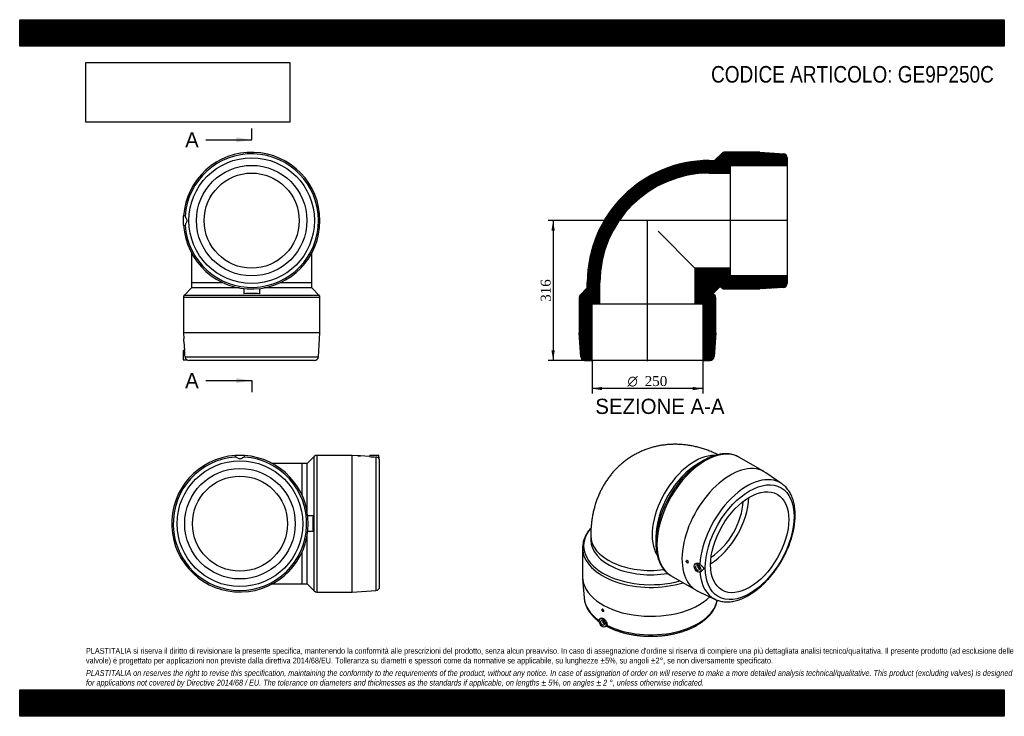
# Model space of a CAD drawing. Header units: millimetres. Extents: x 0 to 2228, y 0 to 1575.
import ezdxf
from ezdxf.enums import TextEntityAlignment as Align
from ezdxf.lldxf.tags import DXFTag

# ---------------------------------------------------------------- set-up
doc = ezdxf.new("R2010")
doc.units = ezdxf.units.MM
doc.header["$LTSCALE"] = 7.5
for name, color, linetype in [('Default', 7, 'Continuous'), ('DV4_Default', 7, 'Continuous'), ('GE9P250C', 7, 'Continuous')]:
    doc.layers.add(name, color=color, linetype=linetype)
doc.styles.add('SEACAD_Solid_Edge_ANSI', font='seans.ttf')
doc.styles.add('SEACAD_Solid_Edge_ANSI1_Symbols', font='semeca1.ttf')
doc.styles.add('SEACAD_Times_New_Roman', font='times.ttf')
tags = doc.linetypes.add('CENTER2', pattern=[28.575, 19.05, -3.175, 3.175, -3.175]).pattern_tags.tags
tags[10:11] = [DXFTag(74, 4), DXFTag(75, 0), DXFTag(340, '0'), DXFTag(46, 0.0), DXFTag(50, 0.0), DXFTag(44, 0.0), DXFTag(45, 0.0)]
tags[8:9] = [DXFTag(74, 4), DXFTag(75, 0), DXFTag(340, '0'), DXFTag(46, 0.0), DXFTag(50, 0.0), DXFTag(44, 0.0), DXFTag(45, 0.0)]
tags[6:7] = [DXFTag(74, 4), DXFTag(75, 0), DXFTag(340, '0'), DXFTag(46, 0.0), DXFTag(50, 0.0), DXFTag(44, 0.0), DXFTag(45, 0.0)]
tags[4:5] = [DXFTag(74, 4), DXFTag(75, 0), DXFTag(340, '0'), DXFTag(46, 0.0), DXFTag(50, 0.0), DXFTag(44, 0.0), DXFTag(45, 0.0)]
doc.dimstyles.new('ANSImm', dxfattribs={"dimtxt": 22.5, "dimasz": 22.5, "dimexe": 11.25, "dimexo": 0, "dimgap": 5.625, "dimtad": 1, "dimdsep": 46, "dimtxsty": 'SEACAD_Times_New_Roman', "dimblk1": '_SE_FILLED', "dimblk2": '_SE_FILLED', "dimsah": 1, "dimcen": 11.25, "dimazin": 0, "dimtfac": 0.85, "dimtdec": 3, "dimtofl": 0, "dimtmove": 0, "dimatfit": 3, "dimfxl": 1, "dimarcsym": 0})
picture_1 = doc.add_image_def('image1.jpg', size_in_pixel=(4302, 1260))

# ---------------------------------------------------------------- blocks, each defined once
blk = doc.blocks.new('SE')
at = {"layer": 'GE9P250C', "color": 7, "linetype": 'Continuous'}
for p, q in [((373.9, 1131.3), (369.8, 1131.2)), ((369.8, 1131.2), (369.8, 1110.2)), ((369.8, 1110.2), (373.9, 1110)), ((388.8, 1047.4), (388.8, 980.7)), ((660.8, 980.7), (660.8, 1047.4)), ((388.8, 980.7), (459.4, 980.7)), ((388.8, 980.7), (388.8, 968.7)), ((590.1, 980.7), (660.8, 980.7)), ((660.8, 968.7), (660.8, 980.7)), ((388.8, 968.7), (372.6, 952.5)), ((497.1, 968.7), (388.8, 968.7)), ((507.3, 967.2), (507.3, 955.3)), ((542.3, 967.2), (542.3, 955.3)), ((660.8, 968.7), (552.5, 968.7)), ((676.9, 952.5), (660.8, 968.7)), ((679.3, 946.9), (370.3, 946.9)), ((370.3, 946.9), (370.3, 866.7)), ((372.6, 952.5), (676.9, 952.5)), ((679.3, 866.7), (679.3, 946.9)), ((679.3, 866.7), (370.3, 866.7)), ((370.3, 866.7), (371.1, 853.6)), ((370.8, 853.7), (370.8, 847.7)), ((371.1, 853.7), (370.8, 853.7)), ((370.8, 847.7), (371.5, 847.7)), ((371.5, 847.7), (372.9, 827.3)), ((675.8, 813.1), (679.3, 866.7)), ((372.9, 827.3), (369.8, 827.2)), ((369.8, 827.2), (369.8, 806.2)), ((369.8, 806.2), (378.2, 805.9)), ((374.1, 813.1), (675.8, 813.1)), ((666.9, 804.7), (382.7, 804.7))]:
    blk.add_line(p, q, dxfattribs=at)
for radius in [142.1, 125, 107.5]:
    blk.add_circle((524.8, 1120.7), radius, dxfattribs=at)
for centre, radius, start, end in [((524.8, 1120.7), 154.5, 0, 176.092), ((524.8, 1120.7), 151, 183.8083, 176.1917), ((524.8, 1120.7), 154.5, 183.908, 0), ((378.3, 946.9), 8, 135, 180), ((524.8, 657.9), 298, 86.6332, 93.3668), ((671.3, 946.9), 8, 0, 45), ((221, 806.7), 153.2, 2.4091, 7.7405), ((382.9, 813.3), 8.75, 181.5607, 238.2972), ((382.8, 813.7), 9, 239.8854, 269.5212), ((666.8, 813.7), 9, 270.4788, 356.2631)]:
    blk.add_arc(centre, radius, start, end, dxfattribs=at)
for points in [[(373.9, 1131.3), (374, 1131.3), (374.1, 1131.1), (374.1, 1130.7)], [(374.1, 1110.7), (374.1, 1110.2), (374, 1110), (373.9, 1110)]]:
    blk.add_open_spline(points, degree=3, dxfattribs=at)
for points, knots in [([(374.1, 1130.7), (374.2, 1129.9), (375, 1128.5), (376.5, 1125.9), (377, 1125), (377.9, 1123), (378.3, 1121.8), (378.3, 1119.5), (377.9, 1118.4), (377, 1116.4), (376.5, 1115.4), (375.5, 1113.7), (375.1, 1112.9), (374.4, 1111.6), (374.2, 1111), (374.1, 1110.7)], [0, 0, 0, 0, 0.25, 0.25, 0.375, 0.375, 0.5, 0.5, 0.625, 0.625, 0.75, 0.75, 0.875, 0.875, 1, 1, 1, 1]), ([(371.2, 852.8), (371.2, 853.4), (371.1, 853.7), (371.1, 853.7), (371.1, 853.7), (371.1, 853.7)], [0, 0, 0, 0, 0.125, 0.125, 0.125912, 0.125912, 0.125912, 0.125912]), ([(371.5, 847.7), (371.5, 847.7), (371.5, 848), (371.4, 849.1), (371.4, 849.9), (371.3, 851.4), (371.2, 852.2), (371.2, 852.8)], [0.626083, 0.626083, 0.626083, 0.626083, 0.75, 0.75, 0.875, 0.875, 1, 1, 1, 1])]:
    blk.add_open_spline(points, degree=3, knots=knots, dxfattribs=at)
blk = doc.blocks.new('SE1')
at = {"layer": 'GE9P250C', "color": 7, "linetype": 'Continuous'}
for p, q in [((1684.8, 552.8), (1628.1, 585.5)), ((1546.8, 578.2), (1535.4, 571.6)), ((1724.3, 525.7), (1688.3, 550.6)), ((1291.9, 408.3), (1291.9, 398.5)), ((1439.3, 405.1), (1439.3, 391.9)), ((1273.4, 380.7), (1273.4, 315.3)), ((1508.8, 352.3), (1508.5, 352.2)), ((1511.5, 347), (1512, 347.2)), ((1530.3, 345.8), (1527.9, 344.3)), ((1535.1, 338.6), (1534.6, 338.3)), ((1536.6, 334.8), (1537.1, 335.2)), ((1473.6, 317.9), (1530.3, 285.2)), ((1538.4, 326.1), (1542.3, 328.1)), ((1273.6, 311.1), (1277.1, 267.5)), ((1533.9, 283.2), (1573.5, 264.4)), ((1317.8, 242.1), (1317.5, 241.9)), ((1320.5, 236.7), (1321, 237)), ((1315.4, 221.7), (1313, 220.2)), ((1320.2, 214.5), (1319.6, 214.2)), ((1321.6, 210.7), (1322.2, 211.1)), ((1323.5, 202), (1327.5, 204.1))]:
    blk.add_line(p, q, dxfattribs=at)
for centre, major_axis, start_param, end_param in [((1550.8, 451.7), (77.2, 133.8), 0.005963, 3.141593), ((1526.9, 465.5), (68, 117.8), 0.295775, 2.846248), ((1546.8, 454), (-76.1, -131.8), 3.81855, 4.123059), ((1550.8, 451.7), (77.2, 133.8), 0, 0.005963), ((1535.4, 460.6), (-68, -117.8), 3.926991, 5.497787), ((1546.8, 454), (-76.1, -131.8), 4.123059, 5.339248), ((1607.5, 419), (-77.2, -133.8), 3.095392, 6.283185), ((1645.4, 397.1), (75.5, 130.8), -0.045169, 2.289727), ((1560.9, 445.9), (62.5, 108.3), 3.951288, 5.47349), ((1560.9, 445.9), (53.7, 93.1), 3.970815, 5.453962), ((1427.9, 385.4), (152.2, 0), 2.670978, 5.160597), ((1427.9, 408.3), (-136, 0), 0.000013, 1.789606), ((1546.8, 454), (-76.1, -131.8), -0.943937, -0.691924), ((1427.9, 380.7), (-154.5, 0), 0, 0.003993), ((1427.9, 380.7), (-154.5, 0), 0.003993, 2.062797), ((1427.9, 398.5), (-136, 0), 0, 1.854499), ((1535.6, 336.6), (1, -1.73), 2.451776, 6.283185), ((1535.6, 336.6), (1, -1.73), 0, 0.689817), ((1427.9, 315.3), (-154.5, 0), 0, 2.612435), ((1645.4, 397.1), (75.5, 130.8), 2.431066, 3.186458), ((1427.9, 271.5), (151, 0), 3.187793, 3.826154), ((1607.5, 419), (-77.2, -133.8), 0, 0.046201), ((1427.9, 271.5), (151, 0), 3.993458, 6.179892), ((1320.6, 212.5), (-1, 1.73), 0, 3.83141), ((1320.6, 212.5), (-1, 1.73), 5.593368, 6.283185)]:
    blk.add_ellipse(centre, major_axis=major_axis, ratio=0.57735, start_param=start_param, end_param=end_param, dxfattribs=at)
for centre, major_axis in [((1651.4, 393.6), (-71, -123.1)), ((1651.4, 393.6), (-62.5, -108.3)), ((1510, 349.6), (1.5, -2.6)), ((1533.3, 335.3), (5.25, -9.09)), ((1533.3, 335.3), (3, -5.2)), ((1319, 239.3), (-1.5, 2.6)), ((1318.3, 211.2), (-5.25, 9.09)), ((1318.3, 211.2), (-3, 5.2))]:
    blk.add_ellipse(centre, major_axis=major_axis, ratio=0.57735, dxfattribs=at)
for points, knots in [([(1579.7, 591.4), (1579.5, 591.5), (1576, 593.2), (1569.2, 596.4), (1559.2, 600.5), (1549.2, 604), (1539.2, 607.1), (1529.1, 609.7), (1519.1, 611.8), (1509.1, 613.3), (1499.1, 614.4), (1489.2, 615), (1479.4, 615), (1469.8, 614.6), (1460.2, 613.8), (1450.7, 612.4), (1441.4, 610.6), (1432.3, 608.4), (1423.4, 605.7), (1414.6, 602.6), (1406, 599), (1397.7, 595), (1389.6, 590.7), (1381.8, 585.9), (1374.2, 580.8), (1366.9, 575.3), (1359.8, 569.5), (1353.1, 563.3), (1346.7, 556.8), (1340.6, 550), (1334.9, 542.9), (1329.4, 535.4), (1324.3, 527.7), (1319.6, 519.8), (1315.2, 511.6), (1311.2, 503.1), (1307.5, 494.3), (1304.2, 485.4), (1301.3, 476.2), (1298.7, 466.7), (1296.6, 457.1), (1294.8, 447.2), (1293.5, 437.1), (1292.5, 426.9), (1292, 417.1), (1292, 411.3), (1291.9, 408.3)], [0.0397652, 0.0397652, 0.0397652, 0.0397652, 0.041416, 0.0666082, 0.0915752, 0.11628, 0.1406978, 0.1648149, 0.1886277, 0.2121408, 0.2353651, 0.2583159, 0.2810109, 0.3034695, 0.3257116, 0.347757, 0.3696251, 0.3913349, 0.4129045, 0.4343517, 0.4556935, 0.4769468, 0.4981281, 0.5192536, 0.5403375, 0.5613933, 0.5824379, 0.6034884, 0.6245626, 0.6456788, 0.6668561, 0.6881144, 0.7094744, 0.7309578, 0.7525869, 0.7743845, 0.7963737, 0.8185771, 0.841016, 0.8637099, 0.8866745, 0.9099207, 0.9334527, 0.9572667, 0.9813498, 1, 1, 1, 1]), ([(1627.6, 585.7), (1626.3, 586.5), (1623.8, 587.8), (1619.4, 589.7), (1614.5, 591.2), (1609.4, 592.4), (1604.1, 593.2), (1598.6, 593.5), (1593, 593.4), (1587.3, 592.8), (1581.5, 591.9), (1575.5, 590.5), (1569.6, 588.7), (1563.8, 586.6), (1560.5, 585.1), (1558.8, 584.3)], [0, 0, 0, 0, 0.059975, 0.137883, 0.215888, 0.294153, 0.372807, 0.451944, 0.531607, 0.611797, 0.692475, 0.773573, 0.855011, 0.936704, 1, 1, 1, 1]), ([(1649.5, 273.6), (1650.7, 274.3), (1653.6, 276), (1658.8, 279.3), (1664.7, 283.5), (1670.6, 288.1), (1676.4, 293), (1682.1, 298.3), (1687.7, 303.8), (1693.2, 309.6), (1698.5, 315.7), (1703.7, 322), (1708.7, 328.5), (1713.4, 335.3), (1718, 342.2), (1722.4, 349.3), (1726.5, 356.5), (1730.4, 363.9), (1734, 371.3), (1737.4, 378.8), (1740.5, 386.4), (1743.3, 394.1), (1745.8, 401.7), (1748, 409.3), (1749.9, 416.9), (1751.5, 424.5), (1752.7, 431.9), (1753.6, 439.3), (1754.2, 446.6), (1754.5, 453.7), (1754.4, 460.7), (1754, 467.4), (1753.2, 474), (1752, 480.3), (1750.6, 486.4), (1748.7, 492.3), (1746.6, 497.8), (1744.1, 503), (1741.3, 507.9), (1738.2, 512.4), (1734.8, 516.6), (1731.1, 520.3), (1727.5, 523.4), (1725.3, 525), (1724.2, 525.7)], [0, 0, 0, 0, 0.012954, 0.037395, 0.061822, 0.086235, 0.110631, 0.135008, 0.159366, 0.183707, 0.208033, 0.232344, 0.256643, 0.280934, 0.305218, 0.329498, 0.353776, 0.378056, 0.402339, 0.426628, 0.450926, 0.475235, 0.499558, 0.523897, 0.548256, 0.572635, 0.597038, 0.621464, 0.645913, 0.670385, 0.694876, 0.71938, 0.743885, 0.768374, 0.792826, 0.817217, 0.841517, 0.865694, 0.889718, 0.913565, 0.937223, 0.960694, 0.983996, 1, 1, 1, 1]), ([(1292.5, 425.7), (1291.3, 424.3), (1288.8, 421.4), (1285.4, 416.9), (1282.3, 412.1), (1279.7, 407.2), (1277.5, 402.2), (1275.7, 397.1), (1274.5, 392), (1273.7, 386.9), (1273.4, 382.9), (1273.5, 380.9), (1273.5, 380.3)], [0.2908041, 0.2908041, 0.2908041, 0.2908041, 0.3608494, 0.4397678, 0.5183054, 0.5963808, 0.6739345, 0.7509419, 0.8274232, 0.9034473, 0.9791273, 1, 1, 1, 1]), ([(1439.8, 380.3), (1439.9, 379.3), (1440.1, 376.3), (1440.9, 370.9), (1442.1, 364.6), (1443.7, 358.5), (1445.6, 352.7), (1447.8, 347.3), (1450.4, 342.1), (1453.3, 337.3), (1456.5, 332.8), (1459.9, 328.7), (1463.7, 325), (1467.7, 321.8), (1471.2, 319.3), (1473.2, 318.2), (1473.9, 317.8)], [0, 0, 0, 0, 0.033436, 0.112863, 0.192232, 0.271485, 0.350547, 0.429333, 0.507755, 0.585728, 0.66319, 0.740107, 0.816493, 0.892407, 0.967956, 1, 1, 1, 1]), ([(1512, 350.7), (1511.5, 351.4), (1511, 351.9), (1509.8, 352.5), (1509.2, 352.6), (1508.8, 352.3), (1508.8, 352.3), (1508.8, 352.3)], [0, 0, 0, 0, 0.125, 0.125, 0.25, 0.25, 0.2504584, 0.2504584, 0.2504584, 0.2504584]), ([(1512, 347.2), (1512.4, 347.5), (1512.6, 348), (1512.6, 349.3), (1512.4, 350), (1512, 350.7)], [0.7505259, 0.7505259, 0.7505259, 0.7505259, 0.875, 0.875, 1, 1, 1, 1]), ([(1530.3, 345.8), (1530.7, 346), (1531.1, 346.2), (1532.1, 346.5), (1532.7, 346.5), (1533.9, 346.5), (1534.5, 346.3), (1536.4, 345.7), (1537.7, 344.9), (1538.9, 343.8)], [0.6980124, 0.6980124, 0.6980124, 0.6980124, 0.75, 0.75, 0.8125, 0.8125, 0.875, 0.875, 1, 1, 1, 1]), ([(1538.9, 343.8), (1540.5, 342.3), (1542.4, 340.7), (1544.7, 338.4), (1545.4, 337.7), (1546.5, 336.1), (1546.9, 335.3), (1546.9, 333.4), (1546.5, 332.4), (1545.4, 330.7), (1544.7, 329.9), (1543.4, 328.8), (1542.8, 328.4), (1542.3, 328.1)], [0, 0, 0, 0, 0.25, 0.25, 0.375, 0.375, 0.5, 0.5, 0.625, 0.625, 0.75, 0.75, 0.834752, 0.834752, 0.834752, 0.834752]), ([(1277.1, 267.6), (1277.2, 266.2), (1277.5, 263.4), (1278.5, 258.6), (1279.9, 253.6), (1281.8, 248.7), (1284.1, 243.8), (1286.9, 239), (1290.1, 234.3), (1293.7, 229.8), (1297.8, 225.3), (1302.3, 221), (1306.8, 217.2), (1309.8, 214.9), (1311.1, 213.9)], [0, 0, 0, 0, 0.0586428, 0.1333895, 0.2083721, 0.2837422, 0.3596121, 0.4360461, 0.513059, 0.5906205, 0.668666, 0.7471099, 0.8258591, 0.8854298, 0.8854298, 0.8854298, 0.8854298]), ([(1573.4, 264.5), (1573.4, 264.5), (1574.9, 263.7), (1578.2, 262.4), (1583, 260.8), (1588.1, 259.7), (1593.4, 258.9), (1598.8, 258.6), (1604.4, 258.7), (1610.1, 259.3), (1615.9, 260.3), (1621.8, 261.7), (1627.7, 263.5), (1633.8, 265.7), (1639.8, 268.4), (1645.2, 271.1), (1648.2, 272.8), (1649.5, 273.6)], [0, 0, 0, 0, 0.001508, 0.072626, 0.143841, 0.215319, 0.287194, 0.359565, 0.43248, 0.505943, 0.579917, 0.654333, 0.729107, 0.804152, 0.879382, 0.954728, 1, 1, 1, 1]), ([(1532.9, 206.2), (1534, 206.9), (1536.9, 208.6), (1541.8, 211.8), (1547.2, 215.7), (1552.2, 219.8), (1556.8, 224.1), (1561.1, 228.5), (1564.9, 233.1), (1568.3, 237.9), (1571.2, 242.7), (1573.7, 247.7), (1575.7, 252.7), (1577.2, 257.6), (1577.9, 260.9), (1578.2, 262.5)], [0, 0, 0, 0, 0.0404786, 0.1169636, 0.1934863, 0.2699723, 0.3463619, 0.4225791, 0.4985343, 0.5741292, 0.6492679, 0.7238701, 0.7978868, 0.8713129, 0.9388542, 0.9388542, 0.9388542, 0.9388542]), ([(1320.8, 240.3), (1320.4, 241), (1319.9, 241.6), (1318.7, 242.2), (1318.2, 242.3), (1317.8, 242.1), (1317.8, 242.1), (1317.8, 242.1)], [0, 0, 0, 0, 0.125, 0.125, 0.25, 0.25, 0.2510732, 0.2510732, 0.2510732, 0.2510732]), ([(1321, 237), (1321.4, 237.2), (1321.6, 237.7), (1321.5, 238.9), (1321.3, 239.7), (1320.8, 240.3)], [0.7509701, 0.7509701, 0.7509701, 0.7509701, 0.875, 0.875, 1, 1, 1, 1]), ([(1315.4, 221.7), (1315.9, 222), (1316.5, 222.2), (1318.1, 222.1), (1319.3, 221.8), (1321.7, 220.4), (1323, 219.4), (1324.7, 217.6), (1325.2, 216.9), (1326.2, 215.5), (1326.6, 214.8), (1327.4, 213.3), (1327.8, 212.6), (1328.3, 211.1), (1328.5, 210.4), (1328.9, 208.3), (1328.8, 207), (1328.5, 205.9)], [0.2890741, 0.2890741, 0.2890741, 0.2890741, 0.375, 0.375, 0.5, 0.5, 0.625, 0.625, 0.6875, 0.6875, 0.75, 0.75, 0.8125, 0.8125, 0.875, 0.875, 1, 1, 1, 1]), ([(1327.2, 203.9), (1328.3, 203.3), (1331.2, 201.8), (1336.8, 199.1), (1343.6, 196.2), (1350.7, 193.6), (1358, 191.1), (1365.5, 189), (1373.2, 187), (1381, 185.4), (1389, 184), (1397.1, 182.8), (1405.3, 182), (1413.6, 181.3), (1421.9, 181), (1430.3, 181), (1438.6, 181.2), (1446.9, 181.7), (1455.1, 182.4), (1463.3, 183.4), (1471.3, 184.7), (1479.2, 186.3), (1487, 188.1), (1494.6, 190.1), (1502, 192.5), (1509.2, 195), (1516.1, 197.8), (1522.8, 200.8), (1528.5, 203.7), (1531.5, 205.4), (1532.9, 206.2)], [0.0030378, 0.0030378, 0.0030378, 0.0030378, 0.0213303, 0.058246, 0.0951423, 0.1320137, 0.1688573, 0.2056728, 0.2424611, 0.2792244, 0.3159656, 0.3526879, 0.389395, 0.4260906, 0.4627788, 0.4994635, 0.5361488, 0.5728377, 0.6095341, 0.646242, 0.6829656, 0.7197089, 0.7564758, 0.79327, 0.8300949, 0.8669534, 0.9038472, 0.9407771, 0.9777418, 1, 1, 1, 1])]:
    blk.add_open_spline(points, degree=3, knots=knots, dxfattribs=at)
blk.add_open_spline([(1328.5, 205.9), (1328.1, 204.8), (1327.8, 204.3), (1327.4, 204.1)], degree=3, dxfattribs=at)
blk = doc.blocks.new('SE2')
at = {"layer": 'GE9P250C', "color": 7, "linetype": 'Continuous'}
for p, q in [((487.8, 590.5), (487.6, 586.3)), ((487.8, 590.5), (508.8, 590.5)), ((508.9, 586.3), (508.8, 590.5)), ((666.4, 587.6), (650.3, 571.5)), ((666.4, 283.3), (666.4, 587.6)), ((672.1, 590), (672.1, 281)), ((752.3, 590), (672.1, 590)), ((752.3, 281), (752.3, 590)), ((765.3, 589.1), (752.3, 590)), ((765.3, 589.5), (771.3, 589.5)), ((765.3, 589.5), (765.3, 589.1)), ((791.7, 587.4), (771.2, 588.7)), ((771.3, 588.7), (771.3, 589.5)), ((791.8, 590.5), (791.7, 587.4)), ((791.8, 590.5), (812.8, 590.5)), ((805.9, 586.1), (805.9, 284.5)), ((813.1, 582), (812.8, 590.5)), ((638.3, 571.5), (571.6, 571.5)), ((638.3, 571.5), (638.3, 500.8)), ((650.3, 571.5), (638.3, 571.5)), ((650.3, 463.1), (650.3, 571.5)), ((814.3, 293.4), (814.3, 577.6)), ((663.6, 453), (651.8, 453)), ((650.3, 299.5), (650.3, 407.8)), ((663.6, 418), (651.8, 418)), ((638.3, 370.1), (638.3, 299.5)), ((571.6, 299.5), (638.3, 299.5)), ((638.3, 299.5), (650.3, 299.5)), ((650.3, 299.5), (666.4, 283.3)), ((672.1, 281), (752.3, 281)), ((752.3, 281), (805.9, 284.5))]:
    blk.add_line(p, q, dxfattribs=at)
for radius in [142.1, 125, 107.5]:
    blk.add_circle((498.3, 435.5), radius, dxfattribs=at)
for centre, radius, start, end in [((498.3, 435.5), 154.5, 93.908, 0), ((498.3, 435.5), 151, 93.8083, 86.1917), ((498.3, 435.5), 154.5, 0, 86.092), ((672.1, 582), 8, 90, 135), ((778.3, 743), 154.4, 265.1476, 267.3785), ((812.3, 739.2), 153.2, 262.2595, 267.5909), ((805.6, 577.4), 8.75, 31.7028, 88.4393), ((805.3, 577.5), 9, 0.4788, 30.1369), ((961.1, 435.5), 298, 176.6332, 183.3668), ((805.3, 293.4), 9, 273.7369, 359.5212), ((672.1, 289), 8, 225, 270)]:
    blk.add_arc(centre, radius, start, end, dxfattribs=at)
for points in [[(488.2, 586.1), (487.8, 586.2), (487.6, 586.2), (487.6, 586.3)], [(508.9, 586.3), (508.9, 586.2), (508.7, 586.2), (508.3, 586.1)]]:
    blk.add_open_spline(points, degree=3, dxfattribs=at)
blk.add_open_spline([(508.3, 586.1), (507.5, 586), (506.1, 585.2), (503.5, 583.7), (502.6, 583.2), (500.6, 582.3), (499.4, 582), (497.1, 582), (496, 582.3), (494, 583.2), (493, 583.8), (491.3, 584.7), (490.5, 585.2), (489.2, 585.9), (488.6, 586.1), (488.2, 586.1)], degree=3, knots=[0, 0, 0, 0, 0.25, 0.25, 0.375, 0.375, 0.5, 0.5, 0.625, 0.625, 0.75, 0.75, 0.875, 0.875, 1, 1, 1, 1], dxfattribs=at)
blk = doc.blocks.new('SE4')
at = {"color": 7, "linetype": 'Continuous', "style": 'SEACAD_Solid_Edge_ANSI'}
blk.add_text('A', height=34.5, dxfattribs=at).set_placement((374.3, 1320.6), align=Align.TOP_LEFT)
blk = doc.blocks.new('SE5')
at = {"color": 7, "linetype": 'Continuous', "style": 'SEACAD_Solid_Edge_ANSI'}
blk.add_text('A', height=34.5, dxfattribs=at).set_placement((374.3, 776.3), align=Align.TOP_LEFT)
blk = doc.blocks.new('SEANNOT_GROUP')
at = {"linetype": 'Continuous'}
blk.add_hatch(color=7, dxfattribs=at).paths.add_polyline_path([(490.3, 1297.6), (524.8, 1303.4), (490.3, 1309.1)])
at = {"color": 7, "linetype": 'Continuous'}
blk.add_lwpolyline([(421.3, 1303.4), (524.8, 1303.4)], dxfattribs=at)
blk = doc.blocks.new('SEANNOT_GROUP1')
at = {"linetype": 'Continuous'}
blk.add_hatch(color=7, dxfattribs=at).paths.add_polyline_path([(490.3, 753.3), (524.8, 759.1), (490.3, 764.8)])
at = {"color": 7, "linetype": 'Continuous'}
blk.add_lwpolyline([(421.3, 759.1), (524.8, 759.1)], dxfattribs=at)
blk = doc.blocks.new('SE3')
at = {"layer": 'Default', "color": 7, "linetype": 'CENTER2'}
for p, q in [((524.8, 1303.4), (524.8, 1329.2)), ((524.8, 759.1), (524.8, 733.2))]:
    blk.add_line(p, q, dxfattribs=at)
at = {"layer": 'Default', "color": 7, "linetype": 'CENTER2', "const_width": 0.0001}
blk.add_lwpolyline([(524.8, 1303.4), (524.8, 759.1)], dxfattribs=at)
at = {"layer": 'Default'}
for name in ['SE4', 'SEANNOT_GROUP', 'SE5', 'SEANNOT_GROUP1']:
    blk.add_blockref(name, (0, 0), dxfattribs=at)
blk = doc.blocks.new('SE6')
at = {"layer": 'GE9P250C', "linetype": 'Continuous'}
h = blk.add_hatch(dxfattribs=at)
h.set_pattern_fill('LINE', scale=0.629921, angle=45, style=0)
edge = h.paths.add_edge_path()
edge.add_arc((1727.1, 1262.7), 9, 0.4788, 86.2631)
edge.add_line((1727.7, 1271.7), (1674.1, 1275.2))
edge.add_line((1674.1, 1275.2), (1593.9, 1275.2))
edge.add_arc((1593.9, 1267.2), 8, 90, 135)
edge.add_line((1588.3, 1272.8), (1572.1, 1256.7))
edge.add_line((1572.1, 1256.7), (1560.1, 1256.7))
edge.add_arc((1560.1, 980.7), 276, 90, 180)
edge.add_line((1284.1, 980.7), (1284.1, 968.7))
edge.add_line((1284.1, 968.7), (1268, 952.5))
edge.add_arc((1273.6, 946.9), 8, 135, 180)
edge.add_line((1265.6, 946.9), (1265.6, 866.7))
edge.add_line((1265.6, 866.7), (1269.1, 813.1))
edge.add_arc((1278.1, 813.7), 9, 183.7369, 269.5212)
edge.add_line((1278, 804.7), (1295.1, 804.7))
edge.add_line((1295.1, 804.7), (1295.1, 932.7))
edge.add_line((1295.1, 932.7), (1312.6, 932.7))
edge.add_line((1312.6, 932.7), (1312.6, 980.7))
edge.add_arc((1560.1, 980.7), 247.5, 90, 180, ccw=False)
edge.add_line((1560.1, 1228.2), (1608.1, 1228.2))
edge.add_line((1608.1, 1228.2), (1608.1, 1245.7))
edge.add_line((1608.1, 1245.7), (1736.1, 1245.7))
edge.add_line((1736.1, 1245.7), (1736.1, 1262.8))
h = blk.add_hatch(dxfattribs=at)
h.set_pattern_fill('LINE', scale=0.629921, angle=45, style=0)
edge = h.paths.add_edge_path()
edge.add_line((1608.1, 995.7), (1608.1, 1013.2))
edge.add_line((1608.1, 1013.2), (1527.6, 1013.2))
edge.add_line((1527.6, 1013.2), (1527.6, 932.7))
edge.add_line((1527.6, 932.7), (1545.1, 932.7))
edge.add_line((1545.1, 932.7), (1545.1, 804.7))
edge.add_line((1545.1, 804.7), (1562.2, 804.7))
edge.add_arc((1562.1, 813.7), 9, 270.4788, 356.2631)
edge.add_line((1571.1, 813.1), (1574.6, 866.7))
edge.add_line((1574.6, 866.7), (1574.6, 946.9))
edge.add_arc((1566.6, 946.9), 8, 0, 45)
edge.add_line((1572.3, 952.5), (1569, 955.8))
edge.add_line((1569, 955.8), (1585, 971.8))
edge.add_line((1585, 971.8), (1588.3, 968.5))
edge.add_arc((1593.9, 974.2), 8, 225, 270)
edge.add_line((1593.9, 966.2), (1674.1, 966.2))
edge.add_line((1674.1, 966.2), (1727.7, 969.7))
edge.add_arc((1727.1, 978.7), 9, 273.7369, 359.5212)
edge.add_line((1736.1, 978.6), (1736.1, 995.7))
edge.add_line((1736.1, 995.7), (1608.1, 995.7))
at = {"layer": 'DV4_Default', "color": 7, "linetype": 'CENTER2'}
for p, q in [((1737.9, 1120.7), (1418.1, 1120.7)), ((1420.1, 802.9), (1420.1, 1122.7))]:
    blk.add_line(p, q, dxfattribs=at)
at = {"layer": 'GE9P250C', "color": 7, "linetype": 'Continuous'}
for p, q in [((1588.3, 1272.8), (1572.1, 1256.7)), ((1674.1, 1275.2), (1593.9, 1275.2)), ((1674.1, 1275.2), (1727.7, 1271.7)), ((1560.1, 1256.7), (1572.1, 1256.7)), ((1736.1, 1262.8), (1736.1, 1245.7)), ((1560.1, 1228.2), (1608.1, 1228.2)), ((1608.1, 1245.7), (1736.1, 1245.7)), ((1608.1, 1228.2), (1608.1, 1245.7)), ((1608.1, 1013.2), (1608.1, 1228.2)), ((1736.1, 1245.7), (1736.1, 995.7)), ((1444.1, 1096.7), (1527.6, 1013.2)), ((1608.1, 1013.2), (1527.6, 1013.2)), ((1527.6, 1013.2), (1527.6, 932.7)), ((1608.1, 995.7), (1608.1, 1013.2)), ((1284.1, 968.7), (1284.1, 980.7)), ((1312.6, 932.7), (1312.6, 980.7)), ((1736.1, 995.7), (1608.1, 995.7)), ((1736.1, 995.7), (1736.1, 978.6)), ((1284.1, 968.7), (1268, 952.5)), ((1569, 955.8), (1585, 971.8)), ((1585, 971.8), (1588.3, 968.5)), ((1593.9, 966.2), (1674.1, 966.2)), ((1727.7, 969.7), (1674.1, 966.2)), ((1265.6, 946.9), (1265.6, 866.7)), ((1572.3, 952.5), (1569, 955.8)), ((1574.6, 866.7), (1574.6, 946.9)), ((1295.1, 932.7), (1312.6, 932.7)), ((1295.1, 804.7), (1295.1, 932.7)), ((1312.6, 932.7), (1527.6, 932.7)), ((1527.6, 932.7), (1545.1, 932.7)), ((1545.1, 932.7), (1545.1, 804.7)), ((1269.1, 813.1), (1265.6, 866.7)), ((1574.6, 866.7), (1571.1, 813.1)), ((1278, 804.7), (1295.1, 804.7)), ((1545.1, 804.7), (1295.1, 804.7)), ((1545.1, 804.7), (1562.2, 804.7))]:
    blk.add_line(p, q, dxfattribs=at)
for centre, radius, start, end in [((1593.9, 1267.2), 8, 90, 135), ((1727.1, 1262.7), 9, 0.4788, 86.2631), ((1560.1, 980.7), 276, 90, 180), ((1560.1, 980.7), 247.5, 90, 180), ((1593.9, 974.2), 8, 225, 270), ((1727.1, 978.7), 9, 273.7369, 359.5212), ((1273.6, 946.9), 8, 135, 180), ((1566.6, 946.9), 8, 0, 45), ((1278.1, 813.7), 9, 183.7369, 269.5212), ((1562.1, 813.7), 9, 270.4788, 356.2631)]:
    blk.add_arc(centre, radius, start, end, dxfattribs=at)
blk = doc.blocks.new('GDimGGroup')
at = {"layer": 'Default', "linetype": 'Continuous'}
for points in [[(1317.6, 737.3), (1317.6, 744.8), (1295.1, 741)], [(1522.6, 737.3), (1545.1, 741), (1522.6, 744.8)]]:
    blk.add_hatch(color=7, dxfattribs=at).paths.add_polyline_path(points)
at = {"layer": 'Default', "color": 7, "linetype": 'Continuous'}
for p, q in [((1295.1, 804.7), (1295.1, 729.8)), ((1545.1, 804.7), (1545.1, 729.8)), ((1545.1, 741), (1295.1, 741))]:
    blk.add_line(p, q, dxfattribs=at)
for s, style, p in [('O', 'SEACAD_Solid_Edge_ANSI1_Symbols', (1375, 769.2)), ('250', 'SEACAD_Times_New_Roman', (1414.1, 769.2))]:
    blk.add_text(s, height=22.5, dxfattribs=dict(at, style=style)).set_placement(p, align=Align.TOP_LEFT)
blk = doc.blocks.new('DMBLK3')
at = {"layer": 'Default', "linetype": 'Continuous'}
for points in [[(1203, 1098.2), (1210.5, 1098.2), (1206.8, 1120.7)], [(1203, 827.2), (1206.8, 804.7), (1210.5, 827.2)]]:
    blk.add_hatch(color=7, dxfattribs=at).paths.add_polyline_path(points)
at = {"layer": 'Default', "color": 7, "linetype": 'Continuous'}
for p, q in [((1420.1, 1120.7), (1195.5, 1120.7)), ((1206.8, 1120.7), (1206.8, 804.7)), ((1295.1, 804.7), (1195.5, 804.7))]:
    blk.add_line(p, q, dxfattribs=at)
at = {"layer": 'Default', "color": 7, "linetype": 'Continuous', "style": 'SEACAD_Times_New_Roman'}
blk.add_text('316', height=22.5, rotation=90, dxfattribs=at).set_placement((1178.7, 937.1), align=Align.TOP_LEFT)
blk = doc.blocks.new('_SE_FILLED')
at = {"color": 0}
blk.add_line((0, 0), (-1, 0), dxfattribs=at)
blk.add_solid([(0, 0), (-1, -0.1665), (-1, 0.1665), (0, 0)], dxfattribs=at)

msp = doc.modelspace()

# ---------------------------------------------------------------- hatches: boundary and pattern name
at = {"layer": 'Default', "linetype": 'Continuous'}
h = msp.add_hatch(dxfattribs=at)
h.set_pattern_fill('LINE', scale=0.629921, angle=45, style=0)
h.paths.add_polyline_path([(2227.5, 1515), (2227.5, 1575), (0, 1575), (0, 1515)])
for points in [[(2227.5, 1515), (2227.5, 1575), (0, 1575), (0, 1515)], [(2227.5, 0), (2227.5, 60), (0, 60), (0, 0)]]:
    msp.add_hatch(color=7, dxfattribs=at).paths.add_polyline_path(points)
h = msp.add_hatch(dxfattribs=at)
h.set_pattern_fill('LINE', scale=0.629921, angle=45, style=0)
h.paths.add_polyline_path([(2227.5, 0), (2227.5, 60), (0, 60), (0, 0)])

# ---------------------------------------------------------------- linework, layer by layer
at = {"layer": 'Default', "color": 7, "linetype": 'Continuous'}
for p, q in [((0, 1575), (2227.5, 1575)), ((0, 1515), (0, 1575)), ((2227.5, 1575), (2227.5, 1515)), ((2227.5, 1515), (0, 1515)), ((0, 60), (2227.5, 60)), ((0, 0), (0, 60)), ((2227.5, 60), (2227.5, 0)), ((2227.5, 0), (0, 0))]:
    msp.add_line(p, q, dxfattribs=at)

# ---------------------------------------------------------------- block references
at = {"layer": 'Default'}
for name in ['SE3', 'SE', 'SE6', 'GDimGGroup', 'SE1', 'SE2']:
    msp.add_blockref(name, (0, 0), dxfattribs=at)

# ---------------------------------------------------------------- texts
at = {"layer": 'Default', "color": 7, "linetype": 'Continuous', "style": 'SEACAD_Solid_Edge_ANSI'}
msp.add_text('SEZIONE A-A', height=34.5, dxfattribs=at).set_placement((1302.254, 718.061), align=Align.TOP_LEFT)
at = {"layer": 'Default', "attachment_point": 1}
for s, insert, char_height, width in [('{\\fArial Narrow|b0||i0||c0|p34;\\C7;\\H37.5;\\W1.;CODICE ARTICOLO: GE9P250C}', (1564.094, 1470.251), 37.5, 636.07593), ("{\\fArial Narrow|b0||i0||c0|p34;\\C7;\\H13.125;\\W1.;PLASTITALIA si riserva il diritto di revisionare la presente specifica, mantenendo la conformità alle prescrizioni del prodotto, senza alcun preavviso. In caso di assegnazione d'ordine si riserva di compiere una più dettagliata analisi tecnico/qualitativa. Il presente prodotto (ad esclusione delle \\P}{\\fArial Narrow|b0||i0||c0|p34;\\C7;\\H13.125;\\W1.;valvole) è progettato per applicazioni non previste dalla direttiva 2014/68/EU. Tolleranza su diametri e spessori come da normative se applicabile, su lunghezze ±5%, su angoli ±2°, se non diversamente specificato.\\P}{\\fArial Narrow|b0||i0||c0|p34;\\C7;\\H3.75;\\W1.;   \\P}{\\fArial Narrow|b0||i1||c0|p34;\\C7;\\H13.125;\\W1.;PLASTITALIA on reserves the right to revise this specification, maintaining the conformity to the requirements of the product, without any notice. In case of assignation of order on will reserve to make a more detailed analysis technical/qualitative. This product (excluding valves) is designed \\P}{\\fArial Narrow|b0||i1||c0|p34;\\C7;\\H13.125;\\W1.;for applications not covered by Directive 2014/68 / EU. The tolerance on diameters and thicknesses as the standards if applicable, on lengths ± 5%, on angles ± 2 °, unless otherwise indicated.\\P}", (150, 154.518), 13.125, 1927.5)]:
    msp.add_mtext(s, dxfattribs=dict(at, insert=insert, char_height=char_height, width=width))

# ---------------------------------------------------------------- dimensions: what is measured, and where the dimension line sits
at = {"layer": 'Default', "color": 7, "linetype": 'Continuous'}
dim = msp.add_linear_dim(base=(1206.796, 804.681), p1=(1420.123, 1120.681), p2=(1295.123, 804.681), angle=90, text='\\A1;<>', dimstyle='ANSImm', dxfattribs=at)
dim.commit()
dim.dimension.update_dxf_attribs({"geometry": 'DMBLK3', "text_midpoint": (1206.796, 962.681), "dimtype": 160})

# ---------------------------------------------------------------- pictures from other files: only their frames are drawn
image = msp.add_image(picture_1, insert=(150, 1343.274), size_in_units=(460.929, 135))
image.dxf.flags = 7

doc.saveas('drawing.dxf')
